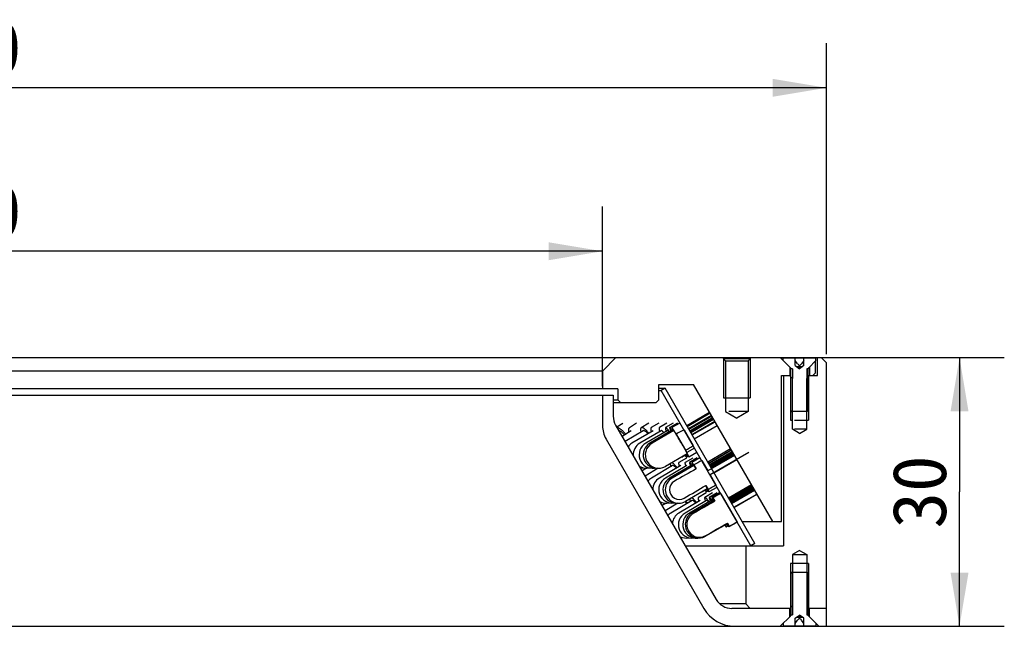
# Model space of a CAD drawing. Header units: millimetres. Extents: x 72 to 224, y 17 to 261.
# Tile 3 of 3: x 139 to 194, y 227 to 261. Entities that reach past the tile are written whole.
import ezdxf
from ezdxf.enums import TextEntityAlignment as Align

# ---------------------------------------------------------------- set-up
doc = ezdxf.new("R2010")
doc.units = ezdxf.units.MM
doc.header["$LTSCALE"] = 23.1
doc.layers.get('0').update_dxf_attribs({"linetype": 'CONTINUOUS'})
doc.layers.add('00_COMPONENTS', color=7, linetype='CONTINUOUS')
doc.layers.add('51__DRAFT_DIMS', color=7, linetype='CONTINUOUS')
doc.styles.get("Standard").update_dxf_attribs({"font": 'simfang.ttf'})
doc.dimstyles.new('DIMSTYLE_2', dxfattribs={"dimtxt": 3, "dimasz": 3, "dimexe": 2.5, "dimexo": 0.5, "dimgap": 0.75, "dimtad": 1, "dimlfac": 2, "dimdsep": 46, "dimtxsty": 'STANDARD', "dimblk": '_FILLED', "dimblk1": '_FILLED', "dimblk2": '_FILLED', "dimcen": 0.09, "dimclrt": 3, "dimazin": 2, "dimtp": 0.5, "dimtm": 0.5, "dimtfac": 1, "dimtofl": 0, "dimtmove": 0, "dimatfit": 3, "dimldrblk": '_FILLED', "dimfxl": 1, "dimtolj": 1, "dimarcsym": 0})
doc.dimstyles.new('DIMSTYLE_3', dxfattribs={"dimtxt": 3, "dimasz": 3, "dimexe": 2.5, "dimexo": 0.5, "dimgap": 0.75, "dimtad": 1, "dimlfac": 2, "dimdsep": 46, "dimtxsty": 'STANDARD', "dimblk": '_FILLED', "dimblk1": '_FILLED', "dimblk2": '_FILLED', "dimcen": 0.09, "dimclrt": 3, "dimazin": 2, "dimtp": 0.2, "dimtm": 0.2, "dimtfac": 1, "dimtofl": 0, "dimtmove": 0, "dimatfit": 3, "dimldrblk": '_FILLED', "dimfxl": 1, "dimtolj": 1, "dimarcsym": 0})

# ---------------------------------------------------------------- blocks, each defined once
blk = doc.blocks.new('_FILLED')
at = {"color": 0, "linetype": 'ByBlock'}
blk.add_solid([(0, 0), (-1, 0.167), (-1, -0.167)], dxfattribs=at)
blk = doc.blocks.new('*D2')
at = {"layer": '51__DRAFT_DIMS', "color": 4}
for p, q in [((96.952, 240.129), (96.952, 250.166)), ((171.952, 240.129), (171.952, 250.166)), ((96.952, 247.666), (134.452, 247.666)), ((171.952, 247.666), (134.452, 247.666))]:
    blk.add_line(p, q, dxfattribs=at)
at = {"layer": '51__DRAFT_DIMS', "color": 4, "xscale": 3, "yscale": 3, "zscale": 3, "rotation": 180}
blk.add_blockref('_FILLED', (96.952, 247.666), dxfattribs=at)
at = {"layer": '51__DRAFT_DIMS', "color": 4, "xscale": 3, "yscale": 3, "zscale": 3}
blk.add_blockref('_FILLED', (171.952, 247.666), dxfattribs=at)
at = {"layer": '51__DRAFT_DIMS', "color": 3}
blk.add_text('150', height=3, dxfattribs=at).set_placement((136.452, 248.416), align=Align.CENTER)
blk = doc.blocks.new('*D3')
at = {"layer": '51__DRAFT_DIMS', "color": 4}
for p, q in [((84.452, 241.928), (84.452, 259.29)), ((184.452, 241.929), (184.452, 259.29)), ((84.452, 256.79), (134.452, 256.79)), ((184.452, 256.79), (134.452, 256.79))]:
    blk.add_line(p, q, dxfattribs=at)
at = {"layer": '51__DRAFT_DIMS', "color": 4, "xscale": 3, "yscale": 3, "zscale": 3, "rotation": 180}
blk.add_blockref('_FILLED', (84.452, 256.79), dxfattribs=at)
at = {"layer": '51__DRAFT_DIMS', "color": 4, "xscale": 3, "yscale": 3, "zscale": 3}
blk.add_blockref('_FILLED', (184.452, 256.79), dxfattribs=at)
at = {"layer": '51__DRAFT_DIMS', "color": 3}
blk.add_text('200', height=3, dxfattribs=at).set_placement((136.452, 257.54), align=Align.CENTER)
blk = doc.blocks.new('*D4')
at = {"layer": '51__DRAFT_DIMS', "color": 4}
for p, q in [((179.152, 241.729), (194.383, 241.729)), ((191.883, 241.729), (191.883, 234.229)), ((191.883, 226.729), (191.883, 234.229)), ((179.842, 226.729), (194.383, 226.729))]:
    blk.add_line(p, q, dxfattribs=at)
at = {"layer": '51__DRAFT_DIMS', "color": 4, "xscale": 3, "yscale": 3, "zscale": 3}
for p, rotation in [((191.883, 241.729), 90), ((191.883, 226.729), 270)]:
    blk.add_blockref('_FILLED', p, dxfattribs=dict(at, rotation=rotation))
at = {"layer": '51__DRAFT_DIMS', "color": 3}
blk.add_text('30', height=3, rotation=90, dxfattribs=at).set_placement((191.133, 234.229), align=Align.CENTER)

msp = doc.modelspace()

# ---------------------------------------------------------------- hatches: boundary and pattern name
h = msp.add_hatch()
h.set_pattern_fill('DEFAULT__3', color=4, scale=8.4, angle=45, style=0, pattern_type=0)
h.set_pattern_definition([(45, (0, 0), (-5.9397, 5.9397), [])])
edge = h.paths.add_edge_path()
edge.add_line((182.5196, 229.7463), (183.3846, 229.7463))
edge.add_line((183.4346, 229.6963), (183.3846, 229.7463))
edge.add_line((183.4346, 229.6963), (183.4346, 227.3627))
edge.add_arc((183.5346, 227.3627), 0.1, 180, 225)
edge.add_line((183.4639, 227.292), (183.8646, 226.8913))
edge.add_line((183.8646, 226.8913), (183.8646, 226.7463))
edge.add_line((183.191, 226.7463), (183.8646, 226.7463))
edge.add_line((183.191, 226.7463), (183.191, 227.1774))
edge.add_line((183.191, 227.1774), (183.1289, 227.2213))
edge.add_line((183.1289, 227.2213), (182.9521, 227.3463))
edge.add_line((182.7753, 227.2213), (182.9521, 227.3463))
edge.add_line((182.7132, 227.1774), (182.7753, 227.2213))
edge.add_line((182.7132, 226.7463), (182.7132, 227.1774))
edge.add_line((182.0396, 226.7463), (182.7132, 226.7463))
edge.add_line((182.0396, 226.8913), (182.0396, 226.7463))
edge.add_line((182.4403, 227.292), (182.0396, 226.8913))
edge.add_arc((182.3696, 227.3627), 0.1, 315, 0)
edge.add_line((182.4696, 229.6963), (182.4696, 227.3627))
edge.add_line((182.4696, 229.6963), (182.5196, 229.7463))

# ---------------------------------------------------------------- linework, layer by layer
at = {"layer": '00_COMPONENTS', "color": 7}
for p, q in [((84.7525, 241.7288), (183.8485, 241.7288)), ((171.9521, 240.9788), (172.7021, 241.7288)), ((178.6521, 241.7288), (178.8271, 241.5538)), ((178.7021, 241.6788), (180.2021, 241.6788)), ((178.8271, 241.5538), (180.0771, 241.5538)), ((178.8271, 241.5538), (178.8271, 238.7288)), ((180.2521, 241.7288), (180.0771, 241.5538)), ((180.0771, 241.5538), (180.0771, 238.7288)), ((182.4403, 241.1656), (181.8771, 241.7288)), ((182.0396, 241.7113), (183.8646, 241.7113)), ((182.0396, 241.5663), (182.0396, 241.7113)), ((182.7132, 241.2803), (182.7132, 241.7113)), ((182.846, 241.3863), (182.7132, 241.5742)), ((183.191, 241.5742), (183.0582, 241.3863)), ((183.191, 241.2803), (183.191, 241.7113)), ((183.4639, 241.1656), (183.8646, 241.5663)), ((183.8485, 241.7288), (183.8489, 241.7111)), ((183.8521, 241.5561), (183.8521, 241.5538)), ((183.8521, 240.8788), (183.8521, 241.5538)), ((183.8646, 241.7288), (184.1524, 241.7288)), ((183.8646, 241.5663), (183.8646, 241.7113)), ((183.9521, 240.7288), (183.9521, 241.7288)), ((184.1524, 241.7288), (184.4521, 241.4291)), ((184.4521, 226.7288), (184.4521, 241.4291)), ((171.9521, 240.9788), (96.9521, 240.9788)), ((171.9521, 240.9788), (171.9521, 239.9788)), ((182.4068, 241.2038), (182.4021, 241.2038)), ((182.4021, 241.2038), (182.4021, 240.7288)), ((182.5521, 241.0949), (182.4696, 241.0949)), ((182.4696, 238.7613), (182.4696, 241.0949)), ((182.7132, 241.2803), (182.9521, 241.1113)), ((182.7753, 241.2363), (183.1289, 241.2363)), ((182.9521, 241.2363), (182.8932, 241.153)), ((182.9521, 241.1113), (182.9521, 241.2803)), ((183.191, 241.2803), (182.9521, 241.1113)), ((183.011, 241.153), (182.9521, 241.2363)), ((183.4346, 241.0949), (183.3521, 241.0949)), ((183.4346, 238.7613), (183.4346, 241.0949)), ((183.4974, 241.2038), (183.5021, 241.2038)), ((183.5021, 241.2038), (183.5021, 240.7288)), ((183.7021, 240.7288), (183.8521, 240.8788)), ((175.1021, 240.2288), (177.038, 240.2288)), ((175.1021, 239.3788), (175.1021, 240.2288)), ((181.4521, 232.5834), (177.038, 240.2288)), ((181.9521, 240.7288), (182.4696, 240.7288)), ((181.9521, 232.5834), (181.9521, 240.7288)), ((182.0521, 240.7288), (182.0521, 231.2288)), ((182.5521, 240.5663), (182.3896, 240.7288)), ((182.5521, 237.7288), (182.5521, 240.5663)), ((183.3521, 240.5663), (183.5146, 240.7288)), ((183.3521, 237.7288), (183.3521, 240.5663)), ((183.4346, 240.7288), (183.9521, 240.7288)), ((183.4347, 240.6663), (183.4521, 240.6663)), ((172.8021, 239.9788), (96.1021, 239.9788)), ((172.8021, 239.9788), (172.8021, 239.3788)), ((175.1021, 240.0141), (175.3959, 240.0141)), ((175.1021, 239.8891), (175.2356, 239.8891)), ((175.4521, 240.0141), (175.2356, 239.8891)), ((180.2356, 231.2288), (175.2356, 239.8891)), ((180.4521, 231.3538), (175.4521, 240.0141)), ((96.3521, 239.6288), (172.5521, 239.6288)), ((171.9521, 239.6288), (171.9521, 237.9306)), ((172.5521, 239.6288), (172.5521, 238.4574)), ((172.5521, 239.3788), (172.8021, 239.3788)), ((172.5521, 239.2288), (174.9521, 239.2288)), ((172.9521, 239.2288), (172.8021, 239.3788)), ((175.1021, 239.3788), (174.9521, 239.2288)), ((178.7021, 239.4788), (180.2021, 239.4788)), ((176.6521, 237.9356), (177.9222, 238.6817)), ((176.6774, 237.8919), (177.9542, 238.6419)), ((178.8271, 238.7288), (179.4521, 238.3533)), ((180.0771, 238.7288), (179.0102, 238.7288)), ((180.0771, 238.7288), (179.4521, 238.3533)), ((182.4696, 238.7613), (182.5196, 238.7113)), ((182.4696, 238.7599), (182.5521, 238.7599)), ((183.3846, 238.7113), (182.5196, 238.7113)), ((183.3521, 238.7599), (183.4346, 238.7599)), ((183.4346, 238.7613), (183.3846, 238.7113)), ((173.0824, 238.0578), (172.7521, 237.8516)), ((173.8592, 238.0621), (173.4508, 237.8121)), ((174.5308, 238.0657), (174.1155, 237.8157)), ((175.0955, 238.0687), (174.6745, 237.8187)), ((175.5519, 238.071), (175.1263, 237.821)), ((175.8988, 238.0727), (175.4697, 237.8227)), ((176.1354, 238.0739), (175.7039, 237.8239)), ((176.2611, 238.0745), (175.8283, 237.8245)), ((176.7497, 237.7666), (178.0292, 238.512)), ((176.7718, 237.7284), (178.0513, 238.4738)), ((176.8186, 237.6472), (178.0999, 238.3896)), ((176.8375, 237.6145), (178.1188, 238.3569)), ((176.8594, 237.5765), (178.1417, 238.3172)), ((176.8751, 237.5493), (178.1574, 238.29)), ((176.9392, 237.4383), (178.2215, 238.179)), ((176.955, 237.4111), (178.2372, 238.1518)), ((182.4521, 238.2288), (182.5523, 238.2288)), ((182.6693, 238.2288), (183.4521, 238.2288)), ((172.6861, 237.9574), (178.3029, 228.2288)), ((173.5552, 237.6415), (173.0478, 237.331)), ((174.2187, 237.6444), (173.2155, 237.0404)), ((174.7766, 237.6467), (173.5979, 236.9467)), ((175.2276, 237.6486), (174.0359, 236.9486)), ((175.5704, 237.6499), (174.3689, 236.9499)), ((175.8042, 237.6508), (174.5959, 236.9508)), ((175.9284, 237.6513), (174.7166, 236.9513)), ((176.081, 237.4325), (176.0638, 237.4612)), ((176.0666, 237.4627), (176.5913, 236.554)), ((176.5059, 237.7019), (177.018, 236.815)), ((177.079, 237.1963), (178.3612, 237.937)), ((182.9521, 237.4885), (182.5521, 237.7288)), ((183.3521, 237.7288), (182.6693, 237.7288)), ((182.9521, 237.4885), (183.3521, 237.7288)), ((172.1531, 237.1806), (177.6101, 227.7288)), ((176.0832, 237.4338), (176.081, 237.4325)), ((176.081, 237.4325), (176.6562, 236.4287)), ((176.6787, 236.3524), (175.4669, 235.6524)), ((177.089, 236.6787), (176.6562, 236.4287)), ((177.2115, 236.4293), (176.7787, 236.1793)), ((177.8252, 235.9038), (179.1, 236.6529)), ((177.8633, 235.8378), (179.14, 236.588)), ((177.8726, 235.8216), (179.1494, 236.5718)), ((177.9151, 235.7481), (179.1945, 236.4937)), ((177.9213, 235.7374), (179.2006, 236.483)), ((177.9464, 235.6938), (179.2258, 236.4395)), ((177.9526, 235.6831), (179.2319, 236.4288)), ((180.1197, 236.4355), (177.9542, 235.1859)), ((177.9862, 235.6249), (179.2674, 236.3674)), ((177.9892, 235.6196), (179.2704, 236.3622)), ((176.6433, 236.1224), (176.2178, 235.8724)), ((176.5694, 236.2645), (176.4262, 236.181)), ((176.996, 236.1241), (176.5671, 235.8741)), ((176.7397, 236.2281), (176.6564, 236.1799)), ((177.2409, 236.1252), (176.8095, 235.8752)), ((177.3773, 236.1259), (176.9446, 235.8759)), ((177.4918, 235.9868), (177.4894, 235.9854)), ((177.4918, 235.9868), (177.8292, 235.4025)), ((179.3259, 236.2661), (177.8292, 235.4025)), ((178.0016, 235.5983), (179.2827, 236.3408)), ((178.0046, 235.5931), (179.2858, 236.3356)), ((178.0292, 235.5505), (179.3114, 236.2913)), ((178.1712, 235.3045), (179.4535, 236.045)), ((174.4126, 235.552), (174.163, 235.3993)), ((175.0673, 235.5523), (174.3306, 235.1089)), ((175.8648, 235.6981), (174.6862, 234.9981)), ((176.3192, 235.6999), (175.1279, 234.9999)), ((176.6678, 235.7013), (175.4668, 235.0013)), ((176.9098, 235.7022), (175.702, 235.0022)), ((177.0446, 235.7027), (175.833, 235.0027)), ((177.057, 235.7399), (177.1856, 235.5171)), ((177.1531, 235.5734), (177.1489, 235.571)), ((177.1489, 235.571), (177.1814, 235.5147)), ((177.9542, 235.1859), (178.2778, 234.6255)), ((177.795, 234.4039), (176.5834, 233.7039)), ((177.7336, 234.1737), (177.3083, 233.9237)), ((177.6713, 234.3185), (177.5238, 234.2325)), ((178.0921, 234.1754), (177.6633, 233.9254)), ((177.7141, 234.5928), (177.7323, 234.5612)), ((177.718, 234.5951), (177.8466, 234.3724)), ((177.7363, 234.5635), (177.7323, 234.5612)), ((177.8516, 234.2832), (177.7623, 234.2314)), ((177.7786, 234.3944), (177.7791, 234.3936)), ((177.8356, 234.3667), (177.8343, 234.3693)), ((178.3278, 234.4807), (177.8951, 234.2307)), ((178.3451, 234.1766), (177.9139, 233.9266)), ((178.492, 234.1773), (178.0593, 233.9273)), ((178.2754, 234.6241), (178.2778, 234.6255)), ((178.9849, 233.8951), (180.2615, 234.6456)), ((178.9968, 233.8745), (180.2734, 234.6249)), ((179.0247, 233.8261), (180.304, 234.572)), ((179.0336, 233.8108), (180.3128, 234.5567)), ((179.0697, 233.7483), (180.3489, 234.4942)), ((179.0785, 233.733), (180.3577, 234.4789)), ((179.0977, 233.6998), (180.3788, 234.4425)), ((179.1035, 233.6898), (180.3845, 234.4325)), ((179.127, 233.649), (180.4081, 234.3917)), ((179.1328, 233.639), (180.4138, 234.3817)), ((179.1437, 233.6201), (180.4258, 234.361)), ((179.1464, 233.6154), (180.4285, 234.3563)), ((179.1575, 233.5962), (180.4396, 234.3371)), ((179.1602, 233.5915), (180.4423, 234.3324)), ((179.1627, 233.5872), (180.4451, 234.3276)), ((175.499, 233.6036), (175.2778, 233.4683)), ((176.1553, 233.6053), (175.4454, 233.1781)), ((176.9517, 233.7496), (175.7733, 233.0496)), ((177.4096, 233.7513), (176.2188, 233.0513)), ((177.7641, 233.7527), (176.5635, 233.0527)), ((176.8485, 233.6926), (176.7104, 233.6095)), ((176.7104, 233.6095), (176.7118, 233.6071)), ((178.0142, 233.7536), (176.8068, 233.0536)), ((178.1594, 233.7541), (176.9481, 233.0541)), ((178.1184, 233.8971), (178.2235, 233.7152)), ((178.5518, 234.1465), (179.4653, 232.5643)), ((179.2877, 233.3707), (180.5701, 234.1111)), ((179.288, 233.3701), (180.5704, 234.1105)), ((179.4426, 232.5322), (179.01, 232.2822)), ((179.7422, 232.5834), (181.9521, 232.5834)), ((178.9099, 232.4554), (177.6986, 231.7554)), ((178.7719, 232.3724), (178.6204, 232.2841)), ((178.9621, 232.3381), (178.8669, 232.2829)), ((178.9197, 232.4836), (178.9168, 232.4892)), ((178.9276, 232.4956), (179.0327, 232.3137)), ((176.5708, 231.2288), (182.0521, 231.2288)), ((179.9521, 231.2288), (179.9521, 227.9788)), ((180.4521, 231.3538), (180.2356, 231.2288)), ((182.9521, 230.9692), (182.5521, 230.7288)), ((182.9521, 230.9692), (183.3521, 230.7288)), ((182.5521, 230.7288), (183.3521, 230.7288)), ((182.5521, 230.7288), (182.5521, 227.8788)), ((183.3521, 230.7288), (183.3521, 227.8788)), ((183.4521, 230.2288), (182.4521, 230.2288)), ((182.4696, 229.6963), (182.5196, 229.7463)), ((182.5521, 229.6977), (182.4696, 229.6977)), ((182.4696, 229.6963), (182.4696, 227.3627)), ((182.5196, 229.7463), (183.3846, 229.7463)), ((183.4346, 229.6977), (183.3521, 229.6977)), ((183.4346, 229.6963), (183.3846, 229.7463)), ((183.4346, 229.6963), (183.4346, 227.3627)), ((179.9521, 227.9788), (178.5091, 227.9788)), ((182.4751, 227.7288), (179.1689, 227.7288)), ((179.9521, 227.9788), (180.2021, 227.7288)), ((182.5521, 227.8788), (182.4021, 227.7288)), ((182.4021, 227.2538), (182.4021, 227.7288)), ((182.4696, 227.7788), (182.4521, 227.7788)), ((182.5555, 227.8788), (182.5521, 227.8788)), ((183.3521, 227.8788), (183.5021, 227.7288)), ((183.4521, 227.7788), (183.4347, 227.7788)), ((184.4521, 227.7288), (183.5021, 227.7288)), ((183.5021, 227.2538), (183.5021, 227.7288)), ((181.8771, 226.7288), (182.4403, 227.292)), ((182.4696, 227.3627), (182.5521, 227.3627)), ((182.7132, 227.1774), (182.9521, 227.3463)), ((182.7132, 226.7463), (182.7132, 227.1774)), ((182.7132, 226.8835), (182.846, 227.0713)), ((183.1289, 227.2213), (182.7753, 227.2213)), ((182.9521, 227.2213), (182.8932, 227.3047)), ((183.191, 227.1774), (182.9521, 227.3463)), ((182.9521, 227.1774), (182.9521, 227.3463)), ((182.9521, 227.2213), (183.011, 227.3047)), ((183.191, 226.8835), (183.0582, 227.0713)), ((183.191, 226.7463), (183.191, 227.1774)), ((183.3521, 227.3627), (183.4346, 227.3627)), ((184.0271, 226.7288), (183.4639, 227.292)), ((84.4521, 226.7288), (184.4521, 226.7288)), ((182.0396, 226.8913), (182.0396, 226.7463)), ((182.0396, 226.7463), (183.8646, 226.7463)), ((183.8646, 226.8913), (183.8646, 226.7463))]:
    msp.add_line(p, q, dxfattribs=at)
at = {"layer": '00_COMPONENTS', "color": 4}
for p, q in [((178.7021, 241.6788), (178.7021, 239.4788)), ((180.2021, 241.6788), (180.2021, 239.4788)), ((182.5521, 241.0949), (182.5521, 240.5663)), ((183.3521, 241.0949), (183.3521, 240.5663)), ((182.4521, 240.6663), (182.4521, 238.2288)), ((183.4521, 240.6663), (183.4521, 238.2288)), ((182.4521, 230.2288), (182.4521, 227.7788)), ((183.4521, 230.2288), (183.4521, 227.7788)), ((182.5521, 227.8788), (182.5521, 227.3627)), ((183.3521, 227.8788), (183.3521, 227.3627))]:
    msp.add_line(p, q, dxfattribs=at)
at = {"layer": '00_COMPONENTS', "color": 7}
for centre, radius, start, end in [((182.3696, 241.0949), 0.1, 0, 45), ((183.5346, 241.0949), 0.1, 135, 180), ((173.5521, 238.4574), 1, 180, 210), ((173.4521, 237.9306), 1.5, 180, 210), ((173.9809, 236.3019), 0.75, 120.7053, 143.04991), ((174.4158, 236.3019), 0.75, 120.43079, 183.34921), ((174.7464, 236.3019), 0.75, 120.22504, 278.62987), ((174.9719, 236.3019), 0.75, 120.08615, 274.61419), ((175.0917, 236.3019), 0.75, 120.01284, 300.01284), ((174.4158, 236.3019), 0.75, 236.6589, 282.68377), ((173.9809, 236.3019), 0.75, 276.9385, 286.83163), ((175.0692, 234.3533), 0.75, 120.70861, 140.43276), ((175.5079, 234.3533), 0.75, 120.4391, 178.84728), ((175.8444, 234.3533), 0.75, 120.23519, 278.95595), ((176.0781, 234.3533), 0.75, 120.09507, 274.93359), ((176.2082, 234.3533), 0.75, 120.01753, 300.01753), ((176.2346, 234.3533), 0.5468, 119.42941, 300.57434), ((175.5079, 234.3533), 0.75, 241.16703, 282.93948), ((175.0692, 234.3533), 0.75, 279.55997, 286.9859), ((177.3234, 232.4048), 0.75, 120.02279, 300.02279), ((176.1564, 232.4048), 0.75, 120.71247, 137.78728), ((176.5988, 232.4048), 0.75, 120.44764, 174.73937), ((176.9413, 232.4048), 0.75, 120.24547, 279.25395), ((177.183, 232.4048), 0.75, 120.10425, 275.33947), ((177.362, 232.4048), 0.7067, 119.89718, 300.10367), ((176.5988, 232.4048), 0.75, 245.26664, 283.16587), ((176.1564, 232.4048), 0.75, 282.21251, 287.14185), ((179.1689, 228.7288), 1, 210, 270), ((179.3421, 228.7288), 2, 210, 270), ((182.3696, 227.3627), 0.1, 315, 360), ((183.5346, 227.3627), 0.1, 180, 225)]:
    msp.add_arc(centre, radius, start, end, dxfattribs=at)
for centre, major_axis, ratio, start_param, end_param in [((182.9521, 241.3863), (-0.1386, 0.1386), 0.4142136, 1.1780972, 1.9634954), ((182.9521, 241.3863), (0.1386, 0.1386), 0.4142136, -1.9634954, -1.1780972), ((134.4521, 212.8264), (50.2319, 29.0066), 0.0163778, 6.8524632, 6.8682626), ((134.4521, 212.8264), (50.2319, 29.0066), 0.0163778, 5.698108, 5.7139074), ((134.4521, 210.2284), (77.3217, 44.645), 0.0106401, 0.9743773, 0.981093), ((134.4521, 210.2284), (61.0434, 35.2461), 0.0106401, 0.7892024, 0.8168114), ((134.4521, 210.2284), (61.0434, 35.2461), 0.0106401, -0.8168114, -0.7892024), ((134.4521, 210.2284), (77.3217, 44.645), 0.0106401, -0.981093, -0.974378), ((134.4521, 207.6303), (128.1224, 73.9728), 0.0050695, 1.2192126, 1.229274), ((134.4521, 207.6303), (162.2884, 93.6989), 0.0050695, 1.2926734, 1.2954472), ((134.4521, 207.6303), (162.2884, 93.6989), 0.0050695, -1.2954472, -1.2926734), ((134.4521, 207.6303), (128.1224, 73.9728), 0.0050695, -1.229274, -1.2192126), ((182.9521, 227.0713), (0.1386, 0.1386), 0.4142136, 1.1780972, 1.9634954), ((182.9521, 227.0713), (-0.1386, 0.1386), 0.4142136, -1.9634954, -1.1780972)]:
    msp.add_ellipse(centre, major_axis=major_axis, ratio=ratio, start_param=start_param, end_param=end_param, dxfattribs=at)
for points, knots in [([(173.2462, 237.4525), (173.2039, 237.504), (173.1394, 237.5764), (173.0491, 237.6621), (172.9855, 237.7152), (172.9246, 237.7585), (172.8673, 237.7915), (172.8143, 237.8139), (172.7795, 237.822), (172.7633, 237.8236)], [0, 0, 0, 0, 0.3220185, 0.4680012, 0.6018596, 0.7223979, 0.8288698, 0.9211401, 1, 1, 1, 1]), ([(173.1844, 237.4147), (173.1562, 237.4462), (173.1011, 237.5033), (173.0171, 237.5746), (172.9398, 237.6244), (172.8879, 237.6446), (172.8642, 237.6489)], [0, 0, 0, 0, 0.3155495, 0.5911886, 0.8200102, 1, 1, 1, 1]), ([(173.4508, 237.8121), (173.4443, 237.8082), (173.432, 237.7979), (173.4179, 237.7772), (173.4076, 237.7514), (173.3983, 237.7077), (173.3978, 237.6405), (173.406, 237.5847), (173.4121, 237.5541)], [0, 0, 0, 0, 0.0829981, 0.1719061, 0.2714485, 0.384795, 0.6589585, 1, 1, 1, 1]), ([(174.1155, 237.8157), (174.1099, 237.8124), (174.0994, 237.8032), (174.088, 237.7842), (174.0804, 237.7602), (174.0764, 237.7312), (174.076, 237.6975), (174.0804, 237.643), (174.0888, 237.6004), (174.0959, 237.5708)], [0, 0, 0, 0, 0.075546, 0.1584943, 0.2543908, 0.3665942, 0.4968624, 0.645919, 1, 1, 1, 1]), ([(174.5394, 237.506), (174.5171, 237.5336), (174.4734, 237.5856), (174.4075, 237.6565), (174.3452, 237.7162), (174.2875, 237.7637), (174.2352, 237.7983), (174.1945, 237.817), (174.1654, 237.8239), (174.1468, 237.8252), (174.13, 237.8227), (174.12, 237.8184), (174.1155, 237.8157)], [0, 0, 0, 0, 0.1938718, 0.3709297, 0.5286518, 0.665017, 0.778817, 0.870098, 0.907997, 0.9415, 0.9716653, 1, 1, 1, 1]), ([(174.4886, 237.4758), (174.4742, 237.4918), (174.4461, 237.5216), (174.4041, 237.5619), (174.3647, 237.5952), (174.3282, 237.6212), (174.2952, 237.6395), (174.2658, 237.6501), (174.24, 237.6527), (174.2247, 237.648), (174.2187, 237.6444)], [0, 0, 0, 0, 0.1932469, 0.3682006, 0.5232401, 0.6572524, 0.7698739, 0.8619375, 0.9364108, 1, 1, 1, 1]), ([(174.6745, 237.8187), (174.6698, 237.8159), (174.6611, 237.8078), (174.6526, 237.7904), (174.6478, 237.7681), (174.6464, 237.7409), (174.6485, 237.7087), (174.6563, 237.6562), (174.6666, 237.6151), (174.6749, 237.5863)], [0, 0, 0, 0, 0.0666977, 0.1428568, 0.2348793, 0.3461288, 0.4781274, 0.6313157, 1, 1, 1, 1]), ([(175.1263, 237.821), (175.1226, 237.8188), (175.1157, 237.8115), (175.1103, 237.7959), (175.1083, 237.7755), (175.1096, 237.75), (175.1142, 237.7195), (175.122, 237.6842), (175.1332, 237.6443), (175.1422, 237.6163), (175.1472, 237.6016)], [0, 0, 0, 0, 0.0563375, 0.1250267, 0.2131435, 0.3237306, 0.4578735, 0.6156602, 0.796649, 1, 1, 1, 1]), ([(175.3801, 237.5393), (175.3714, 237.5492), (175.3545, 237.5678), (175.3297, 237.5931), (175.3069, 237.6139), (175.2864, 237.6304), (175.2682, 237.6422), (175.2524, 237.6495), (175.2388, 237.6523), (175.2306, 237.6504), (175.2276, 237.6486)], [0, 0, 0, 0, 0.204131, 0.3859437, 0.5444553, 0.6790942, 0.7898103, 0.8775539, 0.9452376, 1, 1, 1, 1]), ([(175.4697, 237.8227), (175.4633, 237.819), (175.4604, 237.8067), (175.4602, 237.7935), (175.4612, 237.7793), (175.4647, 237.7584), (175.4719, 237.7296), (175.4823, 237.6958), (175.4958, 237.6573), (175.5062, 237.6302), (175.5119, 237.6159)], [0, 0, 0, 0, 0.1026889, 0.1419739, 0.1875687, 0.2982915, 0.4354024, 0.5986016, 0.7871531, 1, 1, 1, 1]), ([(175.7, 237.5905), (175.686, 237.6097), (175.6591, 237.6458), (175.6198, 237.6956), (175.5842, 237.7378), (175.5527, 237.772), (175.5255, 237.7978), (175.5053, 237.8136), (175.4913, 237.8212), (175.483, 237.8242), (175.4757, 237.825), (175.4714, 237.8237), (175.4697, 237.8227)], [0, 0, 0, 0, 0.2126686, 0.4026541, 0.568006, 0.7071691, 0.8190648, 0.903345, 0.9354615, 0.9614376, 0.9822851, 1, 1, 1, 1]), ([(175.6691, 237.5728), (175.658, 237.5858), (175.638, 237.608), (175.6129, 237.6319), (175.5956, 237.6443), (175.5857, 237.6496), (175.5773, 237.6519), (175.5722, 237.651), (175.5704, 237.6499)], [0, 0, 0, 0, 0.3957231, 0.691332, 0.8011924, 0.8866692, 0.9505264, 1, 1, 1, 1]), ([(175.7039, 237.8239), (175.702, 237.8228), (175.7004, 237.8187), (175.7001, 237.8129), (175.7009, 237.8035), (175.7042, 237.7884), (175.7109, 237.7664), (175.7207, 237.7392), (175.7393, 237.6928), (175.7557, 237.656), (175.7678, 237.63)], [0, 0, 0, 0, 0.0313387, 0.0550464, 0.0854044, 0.1672803, 0.2780598, 0.4175379, 0.5850585, 1, 1, 1, 1]), ([(175.8759, 237.6211), (175.8548, 237.6519), (175.8174, 237.705), (175.7718, 237.7647), (175.7441, 237.7961), (175.7318, 237.8085), (175.7243, 237.8152), (175.7177, 237.8202), (175.7116, 237.8239), (175.7062, 237.8252), (175.7039, 237.8239)], [0, 0, 0, 0, 0.4147178, 0.7237955, 0.8355034, 0.8803244, 0.9177759, 0.9479467, 0.971131, 1, 1, 1, 1]), ([(175.8536, 237.6082), (175.8479, 237.6152), (175.8396, 237.6249), (175.8286, 237.6363), (175.822, 237.6425), (175.8162, 237.6472), (175.8109, 237.6506), (175.8061, 237.652), (175.8042, 237.6508)], [0, 0, 0, 0, 0.4070619, 0.5702738, 0.706442, 0.8158046, 0.8992094, 1, 1, 1, 1]), ([(175.8283, 237.8245), (175.8279, 237.8243), (175.8276, 237.8227), (175.8281, 237.8201), (175.8292, 237.816), (175.8322, 237.8079), (175.8379, 237.7943), (175.8473, 237.774), (175.8598, 237.7485), (175.8752, 237.7179), (175.8936, 237.6824), (175.9069, 237.6572), (175.914, 237.6438)], [0, 0, 0, 0, 0.0067611, 0.0199795, 0.0407596, 0.0693218, 0.1498602, 0.2613563, 0.4031394, 0.5743057, 0.7736996, 1, 1, 1, 1]), ([(176.0638, 237.4612), (176.0475, 237.4882), (176.0164, 237.5396), (175.972, 237.612), (175.9328, 237.675), (175.9034, 237.7211), (175.8829, 237.7525), (175.87, 237.7718), (175.8588, 237.7882), (175.8493, 237.8015), (175.8416, 237.8118), (175.8357, 237.819), (175.8318, 237.823), (175.8296, 237.8245), (175.8286, 237.8246), (175.8283, 237.8245)], [0, 0, 0, 0, 0.2185037, 0.4151954, 0.5871049, 0.7315893, 0.7928393, 0.8464386, 0.8921941, 0.9299308, 0.9595315, 0.9809191, 0.9941359, 0.9978301, 1, 1, 1, 1]), ([(176.0578, 237.4574), (176.0487, 237.4723), (176.0315, 237.5002), (176.0069, 237.5394), (175.9854, 237.5732), (175.9672, 237.601), (175.954, 237.6204), (175.9452, 237.6328), (175.9401, 237.6397), (175.9359, 237.645), (175.9325, 237.6487), (175.9304, 237.6507), (175.9288, 237.6515), (175.9284, 237.6513)], [0, 0, 0, 0, 0.2233764, 0.4218648, 0.5934363, 0.7363656, 0.8492155, 0.8940058, 0.9308977, 0.9598339, 0.9807921, 0.993893, 1, 1, 1, 1]), ([(176.3686, 236.9306), (176.3142, 237.0256), (176.2117, 237.2019), (176.1072, 237.377), (176.0578, 237.4574)], [0, 0, 0, 0, 0.5370312, 1, 1, 1, 1]), ([(176.3686, 236.9306), (176.4078, 236.8622), (176.4798, 236.7353), (176.5504, 236.6078), (176.5822, 236.5489)], [0, 0, 0, 0, 0.5410052, 1, 1, 1, 1]), ([(176.5822, 236.5489), (176.59, 236.5345), (176.6046, 236.5072), (176.625, 236.4688), (176.6422, 236.4355), (176.6563, 236.4076), (176.6658, 236.3878), (176.6717, 236.3749), (176.6748, 236.3674), (176.6771, 236.3616), (176.6785, 236.3571), (176.6792, 236.3544), (176.6791, 236.3527), (176.6787, 236.3524)], [0, 0, 0, 0, 0.2239668, 0.422647, 0.5941623, 0.7368763, 0.8494655, 0.8941353, 0.9309305, 0.9597817, 0.9806936, 0.9938053, 1, 1, 1, 1]), ([(176.7787, 236.1793), (176.7792, 236.1795), (176.7794, 236.1817), (176.7785, 236.1851), (176.7768, 236.1908), (176.7738, 236.1983), (176.7698, 236.2077), (176.7624, 236.2241), (176.7503, 236.2493), (176.7324, 236.2847), (176.7105, 236.327), (176.6847, 236.3758), (176.6661, 236.4104), (176.6562, 236.4287)], [0, 0, 0, 0, 0.0061899, 0.0193001, 0.0402162, 0.0690697, 0.1058666, 0.1505414, 0.2631438, 0.405864, 0.5773668, 0.776092, 1, 1, 1, 1]), ([(175.7354, 235.8078), (175.7347, 235.7966), (175.7352, 235.772), (175.7424, 235.7148), (175.7536, 235.6696), (175.7628, 235.6378)], [0, 0, 0, 0, 0.1943086, 0.4259677, 1, 1, 1, 1]), ([(176.1208, 235.5835), (176.0937, 235.6179), (176.0417, 235.6807), (175.9651, 235.7623), (175.905, 235.8164), (175.8614, 235.8475), (175.8414, 235.859), (175.8318, 235.8635)], [0, 0, 0, 0, 0.3244182, 0.6031439, 0.8294907, 0.9217751, 1, 1, 1, 1]), ([(176.2178, 235.8724), (176.2141, 235.8702), (176.2072, 235.8629), (176.2016, 235.8472), (176.1995, 235.8266), (176.2008, 235.8011), (176.2053, 235.7706), (176.2131, 235.7352), (176.2241, 235.6952), (176.2331, 235.6672), (176.2381, 235.6525)], [0, 0, 0, 0, 0.0567137, 0.1256612, 0.2139092, 0.3245108, 0.4585749, 0.6161999, 0.7969503, 1, 1, 1, 1]), ([(176.3948, 236.1881), (176.3979, 236.1862), (176.4039, 236.1828), (176.4125, 236.1796), (176.42, 236.1787), (176.4244, 236.18), (176.4262, 236.181)], [0, 0, 0, 0, 0.3342526, 0.6035979, 0.8185138, 1, 1, 1, 1]), ([(176.4262, 236.181), (176.4279, 236.182), (176.4312, 236.1853), (176.4341, 236.1922), (176.4356, 236.2012), (176.4356, 236.2079), (176.4355, 236.2117)], [0, 0, 0, 0, 0.1817484, 0.3967782, 0.6660272, 1, 1, 1, 1]), ([(176.5564, 236.2816), (176.5684, 236.2656), (176.5856, 236.2433), (176.6081, 236.2167), (176.6217, 236.2019), (176.6332, 236.1908), (176.6417, 236.184), (176.6475, 236.1807), (176.6516, 236.1791), (176.6549, 236.179), (176.6564, 236.1799)], [0, 0, 0, 0, 0.4130923, 0.5790097, 0.717036, 0.8268781, 0.9088136, 0.9397501, 0.9645447, 1, 1, 1, 1]), ([(176.5671, 235.8741), (176.5606, 235.8703), (176.5575, 235.858), (176.5572, 235.8446), (176.558, 235.8304), (176.5614, 235.8094), (176.5684, 235.7805), (176.5787, 235.7466), (176.592, 235.7081), (176.6024, 235.681), (176.608, 235.6667)], [0, 0, 0, 0, 0.1038985, 0.1433074, 0.1889722, 0.2996837, 0.4366324, 0.5995309, 0.7876699, 1, 1, 1, 1]), ([(176.6564, 236.1799), (176.6579, 236.1807), (176.6594, 236.1836), (176.6601, 236.1879), (176.6601, 236.1947), (176.6584, 236.2054), (176.6545, 236.2209), (176.6485, 236.24), (176.6366, 236.2727), (176.6259, 236.2987), (176.6179, 236.3171)], [0, 0, 0, 0, 0.0354712, 0.060277, 0.0912137, 0.1731445, 0.282994, 0.4210111, 0.5869428, 1, 1, 1, 1]), ([(176.665, 236.3436), (176.6731, 236.3308), (176.6882, 236.3067), (176.7098, 236.2731), (176.7286, 236.2444), (176.7445, 236.2209), (176.7573, 236.2027), (176.7662, 236.1909), (176.7718, 236.1843), (176.7748, 236.1812), (176.7768, 236.1795), (176.7783, 236.179), (176.7787, 236.1793)], [0, 0, 0, 0, 0.2262969, 0.425698, 0.5968611, 0.7386454, 0.8501434, 0.9306765, 0.9592391, 0.9800255, 0.9932408, 1, 1, 1, 1]), ([(176.8095, 235.8752), (176.8076, 235.8741), (176.8058, 235.87), (176.8054, 235.8641), (176.8059, 235.8545), (176.809, 235.8393), (176.8155, 235.8172), (176.8251, 235.7898), (176.8378, 235.7575), (176.8535, 235.7203), (176.8653, 235.6941), (176.8716, 235.6802)], [0, 0, 0, 0, 0.0324172, 0.056441, 0.0870009, 0.169047, 0.2797706, 0.4190232, 0.5861652, 0.7802307, 1, 1, 1, 1]), ([(176.9865, 235.6694), (176.965, 235.7007), (176.9266, 235.7548), (176.8798, 235.8155), (176.8513, 235.8474), (176.8385, 235.8599), (176.8308, 235.8667), (176.8239, 235.8717), (176.8175, 235.8754), (176.8119, 235.8766), (176.8095, 235.8752)], [0, 0, 0, 0, 0.4137277, 0.7224679, 0.8341973, 0.8790836, 0.9166368, 0.9469601, 0.9703675, 1, 1, 1, 1]), ([(176.9446, 235.8759), (176.9441, 235.8756), (176.9436, 235.8741), (176.9443, 235.8695), (176.9472, 235.8601), (176.9532, 235.8451), (176.9623, 235.8245), (176.9745, 235.7988), (176.9898, 235.7679), (177.0079, 235.7322), (177.0211, 235.7068), (177.0281, 235.6934)], [0, 0, 0, 0, 0.0074896, 0.0210706, 0.0706964, 0.1513026, 0.2627241, 0.4043118, 0.5751809, 0.774185, 1, 1, 1, 1]), ([(177.0478, 235.7331), (177.0405, 235.7443), (177.0269, 235.7654), (177.0075, 235.7949), (176.9906, 235.8199), (176.9763, 235.8403), (176.9646, 235.8561), (176.9557, 235.8672), (176.9498, 235.8734), (176.9464, 235.8759), (176.945, 235.8761), (176.9446, 235.8759)], [0, 0, 0, 0, 0.2263983, 0.4255351, 0.5962107, 0.7374705, 0.8485286, 0.9288843, 0.9784622, 0.9921816, 1, 1, 1, 1]), ([(176.076, 235.5573), (176.0644, 235.5704), (176.0417, 235.5948), (176.0081, 235.6279), (175.9769, 235.6552), (175.9484, 235.6767), (175.9229, 235.692), (175.9005, 235.7011), (175.8809, 235.704), (175.8693, 235.7008), (175.8648, 235.6981)], [0, 0, 0, 0, 0.1985247, 0.3767995, 0.533514, 0.6678155, 0.7794901, 0.8694348, 0.9406249, 1, 1, 1, 1]), ([(176.9636, 235.6561), (176.9573, 235.6637), (176.9483, 235.6742), (176.9364, 235.6865), (176.9292, 235.6933), (176.9229, 235.6983), (176.9171, 235.702), (176.9119, 235.7034), (176.9098, 235.7022)], [0, 0, 0, 0, 0.4064151, 0.5695201, 0.7056888, 0.8151132, 0.8986633, 1, 1, 1, 1]), ([(177.1757, 235.5112), (177.1665, 235.5259), (177.1492, 235.5537), (177.1245, 235.5925), (177.1029, 235.6259), (177.0845, 235.6535), (177.0695, 235.6749), (177.0591, 235.6889), (177.0526, 235.6967), (177.0491, 235.7003), (177.0468, 235.7023), (177.0451, 235.703), (177.0446, 235.7027)], [0, 0, 0, 0, 0.2230869, 0.4213079, 0.5926526, 0.7354041, 0.8481615, 0.9298542, 0.9588597, 0.9799494, 0.9933124, 1, 1, 1, 1]), ([(177.1489, 235.571), (177.1397, 235.586), (177.1063, 235.6403), (177.0726, 235.6943), (177.0478, 235.7331)], [0, 0, 0, 0, 0.2778319, 1, 1, 1, 1]), ([(177.5016, 234.2343), (177.5056, 234.2325), (177.5129, 234.2298), (177.521, 234.2309), (177.5238, 234.2325)], [0, 0, 0, 0, 0.57545, 1, 1, 1, 1]), ([(177.6639, 234.328), (177.6756, 234.3126), (177.6924, 234.2913), (177.7144, 234.266), (177.7278, 234.2519), (177.7392, 234.2414), (177.7475, 234.235), (177.7533, 234.2319), (177.7575, 234.2305), (177.7607, 234.2305), (177.7623, 234.2314)], [0, 0, 0, 0, 0.411267, 0.5765159, 0.7141083, 0.8238315, 0.9060728, 0.9373767, 0.9627361, 1, 1, 1, 1]), ([(177.7076, 234.5887), (177.7148, 234.5752), (177.7283, 234.5496), (177.747, 234.5135), (177.7628, 234.4822), (177.7756, 234.456), (177.7852, 234.4352), (177.7912, 234.4211), (177.7942, 234.4127), (177.7953, 234.4084), (177.7958, 234.4058), (177.7954, 234.4041), (177.795, 234.4039)], [0, 0, 0, 0, 0.2241727, 0.4227264, 0.5939222, 0.7362467, 0.8484983, 0.9297701, 0.9586363, 0.9796633, 0.9930733, 1, 1, 1, 1]), ([(177.7623, 234.2314), (177.7638, 234.2323), (177.7654, 234.2351), (177.7662, 234.2394), (177.7664, 234.2459), (177.7651, 234.2564), (177.7616, 234.2715), (177.756, 234.29), (177.745, 234.3217), (177.7349, 234.3468), (177.7274, 234.3646)], [0, 0, 0, 0, 0.037273, 0.0626379, 0.0939427, 0.1761809, 0.2859066, 0.4234872, 0.5887351, 1, 1, 1, 1]), ([(177.8343, 234.3693), (177.8272, 234.3831), (177.7939, 234.4474), (177.7596, 234.5112), (177.7323, 234.5612)], [0, 0, 0, 0, 0.2141894, 1, 1, 1, 1]), ([(177.7791, 234.3936), (177.7872, 234.3808), (177.8026, 234.3569), (177.8244, 234.3234), (177.8434, 234.2949), (177.8596, 234.2716), (177.8727, 234.2535), (177.8827, 234.2408), (177.8894, 234.2337), (177.893, 234.2308), (177.8946, 234.2305), (177.8951, 234.2307)], [0, 0, 0, 0, 0.225835, 0.4248437, 0.5957073, 0.7372847, 0.8486951, 0.9292926, 0.9789167, 0.9925011, 1, 1, 1, 1]), ([(177.8951, 234.2307), (177.8954, 234.2309), (177.8959, 234.2321), (177.8957, 234.2356), (177.8938, 234.2426), (177.8896, 234.2538), (177.8832, 234.269), (177.8745, 234.2881), (177.8635, 234.3111), (177.8504, 234.3377), (177.8408, 234.3566), (177.8356, 234.3667)], [0, 0, 0, 0, 0.0083046, 0.0222433, 0.0718428, 0.1519224, 0.2625767, 0.4034151, 0.5738299, 0.7730089, 1, 1, 1, 1]), ([(176.6616, 233.5774), (176.6431, 233.598), (176.6073, 233.6357), (176.569, 233.6709), (176.5504, 233.6862)], [0, 0, 0, 0, 0.5344148, 1, 1, 1, 1]), ([(176.7104, 233.6095), (176.7024, 233.6195), (176.6711, 233.6577), (176.6387, 233.6949), (176.614, 233.7217)], [0, 0, 0, 0, 0.2608109, 1, 1, 1, 1]), ([(176.8218, 233.8418), (176.8221, 233.8191), (176.8288, 233.7674), (176.8414, 233.717), (176.8494, 233.689)], [0, 0, 0, 0, 0.4384148, 1, 1, 1, 1]), ([(177.2093, 233.6337), (177.1838, 233.6659), (177.135, 233.7252), (177.0626, 233.8034), (176.9975, 233.8638), (176.9546, 233.8953), (176.9345, 233.9068)], [0, 0, 0, 0, 0.3162726, 0.5918923, 0.8210368, 1, 1, 1, 1]), ([(177.1646, 233.6074), (177.1528, 233.6205), (177.13, 233.6452), (177.0961, 233.6786), (177.0647, 233.7062), (177.036, 233.7278), (177.0103, 233.7433), (176.9877, 233.7525), (176.9679, 233.7555), (176.9562, 233.7523), (176.9517, 233.7496)], [0, 0, 0, 0, 0.1984977, 0.3767851, 0.5335288, 0.6678633, 0.7795653, 0.8695122, 0.9406762, 1, 1, 1, 1]), ([(177.3083, 233.9237), (177.3045, 233.9215), (177.2975, 233.9142), (177.2919, 233.8984), (177.2897, 233.8778), (177.2908, 233.8522), (177.2952, 233.8217), (177.3029, 233.7862), (177.3139, 233.7462), (177.3228, 233.7182), (177.3278, 233.7034)], [0, 0, 0, 0, 0.0571079, 0.1263272, 0.2147109, 0.3253296, 0.459307, 0.6167638, 0.7972632, 1, 1, 1, 1]), ([(177.6633, 233.9254), (177.6604, 233.9238), (177.6569, 233.9191), (177.6544, 233.9117), (177.6528, 233.901), (177.6533, 233.8843), (177.657, 233.8604), (177.6638, 233.8313), (177.6739, 233.7974), (177.6871, 233.7588), (177.6974, 233.7316), (177.703, 233.7173)], [0, 0, 0, 0, 0.045848, 0.0742793, 0.1078792, 0.1928031, 0.3031715, 0.4395473, 0.6016612, 0.7888216, 1, 1, 1, 1]), ([(177.9017, 233.6886), (177.8873, 233.7082), (177.8596, 233.745), (177.8191, 233.796), (177.7824, 233.8392), (177.7497, 233.8741), (177.7216, 233.9005), (177.7006, 233.9165), (177.686, 233.9242), (177.6772, 233.9271), (177.6696, 233.9278), (177.6651, 233.9265), (177.6633, 233.9254)], [0, 0, 0, 0, 0.2118931, 0.4013174, 0.5663634, 0.705415, 0.817378, 0.901925, 0.93427, 0.9605543, 0.9818013, 1, 1, 1, 1]), ([(177.8702, 233.6702), (177.8582, 233.6841), (177.8368, 233.7079), (177.8098, 233.7335), (177.7913, 233.7468), (177.7806, 233.7524), (177.7715, 233.7549), (177.7661, 233.7538), (177.7641, 233.7527)], [0, 0, 0, 0, 0.3948404, 0.6903356, 0.8003215, 0.8859997, 0.9501561, 1, 1, 1, 1]), ([(177.9139, 233.9266), (177.9119, 233.9254), (177.9099, 233.9213), (177.9093, 233.9152), (177.9097, 233.9056), (177.9126, 233.8903), (177.9189, 233.868), (177.9283, 233.8405), (177.9408, 233.8081), (177.9563, 233.7708), (177.9679, 233.7445), (177.9742, 233.7306)], [0, 0, 0, 0, 0.0334831, 0.0578239, 0.0885882, 0.1708149, 0.2814851, 0.4205173, 0.5872835, 0.7808498, 1, 1, 1, 1]), ([(178.0959, 233.7176), (178.0739, 233.7495), (178.0423, 233.7939), (178.0048, 233.8425), (177.9866, 233.865), (177.9713, 233.883), (177.9547, 233.9012), (177.9394, 233.9157), (177.9289, 233.9232), (177.9222, 233.927), (177.9163, 233.928), (177.9139, 233.9266)], [0, 0, 0, 0, 0.4127591, 0.5807833, 0.6545211, 0.7212114, 0.8329642, 0.9155288, 0.946004, 0.9696301, 1, 1, 1, 1]), ([(178.0723, 233.704), (178.0655, 233.7122), (178.0558, 233.7235), (178.043, 233.7367), (178.0352, 233.744), (178.0284, 233.7494), (178.0221, 233.7534), (178.0165, 233.7549), (178.0142, 233.7536)], [0, 0, 0, 0, 0.4057725, 0.5687745, 0.7049392, 0.8144284, 0.898128, 1, 1, 1, 1]), ([(178.0593, 233.9273), (178.0589, 233.927), (178.0582, 233.9254), (178.0586, 233.9206), (178.0613, 233.9111), (178.067, 233.8959), (178.0759, 233.8752), (178.0878, 233.8493), (178.1027, 233.8183), (178.1206, 233.7824), (178.1336, 233.757), (178.1406, 233.7435)], [0, 0, 0, 0, 0.0082289, 0.0222065, 0.0721807, 0.1528635, 0.2641959, 0.4055703, 0.5761106, 0.7746975, 1, 1, 1, 1]), ([(178.2136, 233.7092), (178.203, 233.7261), (178.1827, 233.758), (178.1539, 233.8025), (178.1285, 233.8406), (178.107, 233.872), (178.0893, 233.8964), (178.0759, 233.9135), (178.067, 233.9233), (178.0621, 233.9271), (178.0599, 233.9276), (178.0593, 233.9273)], [0, 0, 0, 0, 0.223543, 0.4216903, 0.592675, 0.73493, 0.8472178, 0.9286421, 0.9788059, 0.9925132, 1, 1, 1, 1]), ([(178.202, 233.7031), (178.1966, 233.7109), (178.1871, 233.7243), (178.1756, 233.7394), (178.1684, 233.7478), (178.1645, 233.7516), (178.1619, 233.7538), (178.1599, 233.7544), (178.1594, 233.7541)], [0, 0, 0, 0, 0.424523, 0.732617, 0.8422265, 0.9221783, 0.9733088, 1, 1, 1, 1]), ([(178.6101, 232.2821), (178.6111, 232.282), (178.6146, 232.2819), (178.6182, 232.2828), (178.6204, 232.2841)], [0, 0, 0, 0, 0.2743526, 1, 1, 1, 1]), ([(178.6204, 232.2841), (178.621, 232.2845), (178.6238, 232.2864), (178.6257, 232.2892), (178.6268, 232.2915)], [0, 0, 0, 0, 0.2360128, 1, 1, 1, 1]), ([(178.7703, 232.3744), (178.7817, 232.3597), (178.7981, 232.3394), (178.8196, 232.3153), (178.8327, 232.3019), (178.8439, 232.292), (178.8521, 232.286), (178.8579, 232.2832), (178.8621, 232.2818), (178.8653, 232.282), (178.8669, 232.2829)], [0, 0, 0, 0, 0.4093288, 0.5738854, 0.7110278, 0.820651, 0.9032281, 0.934931, 0.9608884, 1, 1, 1, 1]), ([(178.8669, 232.2829), (178.8684, 232.2838), (178.8702, 232.2865), (178.8711, 232.2908), (178.8715, 232.2972), (178.8704, 232.3074), (178.8673, 232.322), (178.8622, 232.3401), (178.8551, 232.3613), (178.8461, 232.3858), (178.8392, 232.4031), (178.8354, 232.4123)], [0, 0, 0, 0, 0.0390982, 0.0650477, 0.0967471, 0.1793249, 0.2889387, 0.4260846, 0.5906322, 0.7821571, 1, 1, 1, 1]), ([(178.8913, 232.4445), (178.8995, 232.4317), (178.9151, 232.4077), (178.9372, 232.3743), (178.9566, 232.3458), (178.9731, 232.3225), (178.9866, 232.3045), (178.997, 232.292), (179.0039, 232.2849), (179.0078, 232.2822), (179.0095, 232.2819), (179.01, 232.2822)], [0, 0, 0, 0, 0.2253073, 0.4238869, 0.5944309, 0.7358037, 0.847134, 0.9278219, 0.9777889, 0.9917694, 1, 1, 1, 1]), ([(178.9033, 232.4813), (178.9048, 232.4777), (178.9071, 232.4717), (178.9097, 232.4637), (178.9109, 232.4589), (178.9106, 232.4558), (178.9099, 232.4554)], [0, 0, 0, 0, 0.4172963, 0.7203422, 0.9103566, 1, 1, 1, 1]), ([(179.01, 232.2822), (179.0105, 232.2825), (179.0112, 232.2842), (179.0106, 232.2895), (179.0076, 232.2999), (179.0011, 232.3166), (178.9913, 232.3393), (178.978, 232.3677), (178.9614, 232.4017), (178.9417, 232.441), (178.9273, 232.4688), (178.9197, 232.4836)], [0, 0, 0, 0, 0.0079698, 0.0218456, 0.0718439, 0.1527441, 0.2643595, 0.4060078, 0.5767089, 0.7751889, 1, 1, 1, 1])]:
    msp.add_open_spline(points, degree=3, knots=knots, dxfattribs=at)
at = {"layer": '00_COMPONENTS', "color": 4}
msp.add_open_spline([(177.6924, 231.7802), (177.6938, 231.7769), (177.696, 231.7711), (177.6984, 231.7634), (177.6996, 231.7588), (177.6993, 231.7558), (177.6986, 231.7554)], degree=3, knots=[0, 0, 0, 0, 0.41669, 0.7193888, 0.9094766, 1, 1, 1, 1], dxfattribs=at)

# ---------------------------------------------------------------- dimensions: what is measured, and where the dimension line sits
at = {"layer": '51__DRAFT_DIMS', "color": 4}
for base, p1, p2, picture, middle in [((184.4521, 256.7895), (84.4521, 241.4285), (184.4521, 241.4291), '*D3', (136.4521, 256.7895)), ((171.9521, 247.6661), (96.9521, 239.6288), (171.9521, 239.6288), '*D2', (136.4521, 247.6661))]:
    dim = msp.add_linear_dim(base=base, p1=p1, p2=p2, text='%%c<>', dimstyle='DIMSTYLE_2', dxfattribs=at)
    dim.commit()
    dim.dimension.update_dxf_attribs({"geometry": picture, "text_midpoint": middle, "dimtype": 160})
dim = msp.add_linear_dim(base=(191.8831, 241.7288), p1=(179.3421, 226.7288), p2=(178.6521, 241.7288), angle=90, dimstyle='DIMSTYLE_3', dxfattribs=at)
dim.commit()
dim.dimension.update_dxf_attribs({"geometry": '*D4', "text_midpoint": (191.8831, 234.22), "dimtype": 160})

doc.saveas('drawing.dxf')
